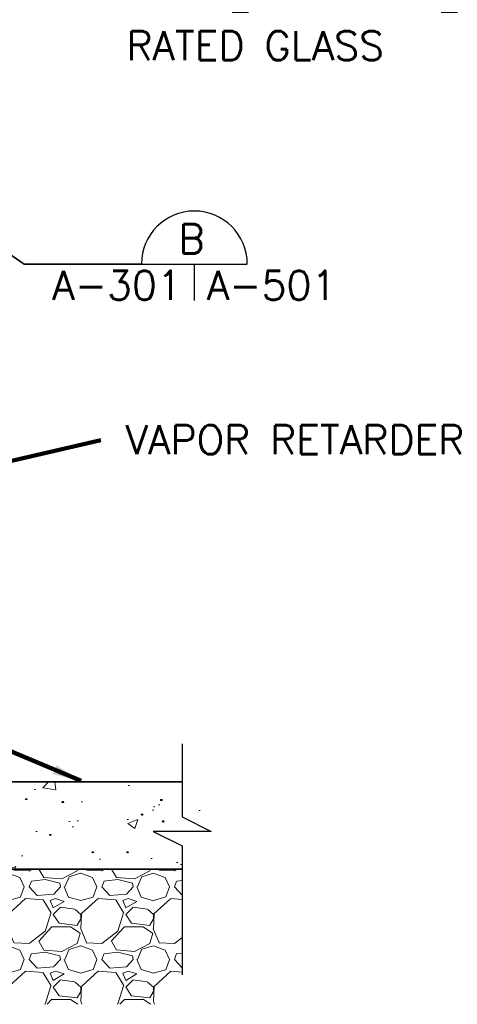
# Model space of a CAD drawing. Extents: x 155 to 606, y 184 to 461.
# Tile 14 of 28: x 399 to 429, y 203 to 271. Entities that reach past the tile are written whole.
import ezdxf
from ezdxf.enums import TextEntityAlignment as Align

# ---------------------------------------------------------------- set-up
doc = ezdxf.new("R2010")
doc.units = 0
doc.header["$LTSCALE"] = 0.63
doc.header["$MEASUREMENT"] = 0
doc.layers.add('5', color=7, linetype='Continuous')
for name, color, linetype, lineweight in [('A-Anno-Symb', 6, 'Continuous', 35), ('od37a204$0$A-Anno-Patt', 152, 'Continuous', 18), ('od37a204$0$A-Anno-Text', 53, 'Continuous', 25), ('od37a204$0$S-Anno-Brkl', 3, 'Continuous', 25), ('od37a204$0$S-Sect-Conc', 6, 'Continuous', 35)]:
    doc.layers.add(name, color=color, linetype=linetype, lineweight=lineweight)
doc.styles.add('notes', font='ARIAL.TTF')
doc.styles.add('od37a204$0$NOTES', font='romans.shx')
doc.dimstyles.new('EARCH', dxfattribs={"dimtxt": 0.125, "dimasz": 0.125, "dimexe": 0.0625, "dimexo": 0.0625, "dimgap": 0.0625, "dimtad": 1, "dimdec": 4, "dimzin": 3, "dimdsep": 46, "dimlunit": 4, "dimtxsty": 'notes', "dimcen": 0, "dimclrd": 256, "dimclre": 256, "dimadec": 0, "dimazin": 0, "dimtfac": 0.75, "dimtdec": 4, "dimtmove": 1, "dimatfit": 3, "dimfxl": 0, "dimfrac": 1, "dimtolj": 1, "dimtzin": 3, "dimlwd": 18, "dimlwe": 18, "dimarcsym": 0})
doc.dimstyles.new('od37a204$0$EARCH', dxfattribs={"dimtxt": 0.125, "dimasz": 0.125, "dimexe": 0.0625, "dimexo": 0.0625, "dimgap": 0.0625, "dimtad": 1, "dimdec": 4, "dimzin": 3, "dimdsep": 46, "dimlunit": 4, "dimtxsty": 'od37a204$0$NOTES', "dimcen": 0, "dimclrd": 256, "dimclre": 256, "dimadec": 0, "dimazin": 0, "dimtfac": 0.75, "dimtdec": 4, "dimtmove": 1, "dimatfit": 3, "dimfxl": 0, "dimfrac": 1, "dimtolj": 1, "dimtzin": 3, "dimlwd": 18, "dimlwe": 18, "dimarcsym": 0})

msp = doc.modelspace()

# ---------------------------------------------------------------- hatches: boundary and pattern name
at = {"layer": 'od37a204$0$A-Anno-Patt'}
h = msp.add_hatch(dxfattribs=at)
h.set_pattern_fill('AR-CONC', color=256, style=0)
h.set_pattern_definition([(50, (-51.555, 51.4927), (7.1726, -0.62752), [0.75, -8.25]), (355, (-51.555, 51.493), (-1.38751, 7.52192), [0.6, -6.6]), (100.4514, (-50.957, 51.4404), (5.78509, 6.8944), [0.6374, -7.01142]), (46.1842, (-51.555, 53.493), (10.67241, -1.65519), [1.125, -12.375]), (96.6356, (-50.666, 53.355), (9.34663, 9.74118), [0.9561, -10.51713]), (351.1842, (-51.555, 53.493), (9.34662, 9.74119), [0.9, -9.9]), (21, (-50.555, 52.9927), (5.96907, -4.02619), [0.75, -8.25]), (326, (-50.555, 52.993), (2.43315, 7.2515), [0.6, -6.6]), (71.4514, (-50.0575, 52.657), (8.40223, 3.225305), [0.6374, -7.01142]), (37.5, (-51.555, 51.4927), (0.121599, 3.328939), [0, -6.52, 0, -6.7, 0, -6.625]), (7.5, (-51.555, 51.4927), (2.630695, 3.944117), [0, -3.82, 0, -6.37, 0, -2.525]), (327.5, (-53.785, 51.4927), (5.338224, -0.225549), [0, -2.5, 0, -7.8, 0, -10.35]), (317.5, (-54.785, 51.4927), (5.83186, 1.00105), [0, -3.25, 0, -5.18, 0, -7.35])])
h.paths.add_polyline_path([(410.46263, 216.27686), (409.26326, 216.96924), (411.66051, 216.78549), (410.46263, 217.47711), (410.46263, 218.74474), (391.12777, 218.74474, -0.08980265), (391.1055, 218.74474), (390.14588, 218.74474), (390.14588, 218.74461), (388.14588, 218.74461), (388.14588, 218.74474), (388.07066, 218.74474), (388.07066, 212.74474), (410.46263, 212.74474)], flags=16)
h = msp.add_hatch(dxfattribs=at)
h.set_pattern_fill('GRAVEL', color=256, scale=5, style=0)
h.set_pattern_definition([(228.0128, (-47.95494, 56.4927), (-39.99999116, -45.0000067), [0.67268, -66.59544]), (184.9697, (-48.40494, 55.9927), (60.00000526, 4.999956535), [1.15434, -114.279625]), (132.5104, (-49.55494, 55.8927), (49.9999536, -55.00004337), [0.81394, -80.58016]), (267.2737, (-51.50494, 54.6427), (4.99998009, 100.00000147), [1.05119, -104.06779]), (292.8337, (-51.55494, 53.5927), (-25.00004953, 59.99998206), [1.030775, -102.046865]), (357.2737, (-51.15494, 52.6427), (-100.00000147, 4.99998009), [1.05119, -104.06779]), (37.6942, (-50.10494, 52.5927), (-65.00003673, -49.999952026), [1.390145, -137.624245]), (72.2553, (-49.00494, 53.4427), (35.00005381, 109.999981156), [1.31244, -129.931605]), (121.4296, (-48.60494, 54.6927), (-40.00004117, 64.99997518), [1.05475, -104.420365]), (175.2364, (-49.15494, 55.5927), (55.00000473, -4.99995766), [1.20416, -59.003815]), (222.3974, (-50.35494, 55.6927), (-60.000036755, -54.99996041), [1.55724, -154.166875]), (138.8141, (-46.55494, 54.5927), (-35.00001473, 29.99998657), [0.531505, -52.61922]), (171.4692, (-46.95494, 54.9427), (64.99999142, -10.00003955), [1.011185, -100.107555]), (225, (-47.955, 55.0927), (-6e-16, -5.000002), [0.707105, -6.36396]), (203.1986, (-48.30494, 55.6927), (24.99999865, 10.0000066), [0.38079, -37.698075]), (291.8014, (-48.6549, 55.5427), (-4.9999996, 15.0000014), [0.538515, -26.38731]), (30.9638, (-48.4549, 55.0427), (14.9999901, 10.0000124), [0.874645, -28.280115]), (161.5651, (-47.705, 55.4927), (10.000002, -4.999992), [0.632455, -15.178935]), (16.3895, (-51.55494, 55.5427), (50.000011, 14.99996355), [0.886, -87.714225]), (70.3462, (-50.70494, 55.7927), (-19.99997624, -55.00001068), [0.743305, -73.58704]), (293.1986, (-47.70494, 56.4927), (-10.0000066, 24.99999865), [0.761575, -37.31729]), (343.6105, (-47.40494, 55.7927), (-50.000011, 14.99996355), [0.886, -87.714225]), (339.444, (-51.55494, 52.4427), (-25.0000092, 9.99998), [0.8544, -41.86562]), (294.7751, (-50.75494, 52.1427), (-24.99996095, 55.0000171), [0.71589, -70.873215]), (66.8014, (-47.65494, 51.4927), (10.0000066, 24.99999865), [0.761575, -37.31729]), (17.354, (-47.35494, 52.1927), (-65.0000101, -19.99997251), [0.838155, -82.97712]), (69.444, (-50.10494, 51.4927), (-9.99998, -25.0000092), [0.4272, -42.29282]), (101.3099, (-47.9549, 51.4927), (-4.9999882, 20.0000038), [0.25495, -25.240145]), (165.9638, (-48.005, 51.7427), (15.0000027, -4.9999903), [1.030775, -19.58475]), (186.009, (-49.00494, 51.9927), (49.99999875, 4.99999659), [0.95525, -94.569615]), (303.6901, (-48.455, 54.5927), (-5.0000067, 9.9999978), [0.72111, -17.306645]), (353.1572, (-48.05494, 53.9927), (84.99999683, -10.00003999), [1.25897, -124.637815]), (60.9454, (-46.80494, 53.8427), (-20.00000014, -35.0000019), [0.51478, -50.96337]), (90, (-46.555, 54.2927), (-5, 5), [0.3, -4.7]), (120.2564, (-49.10494, 52.1427), (19.99997443, -35.00001228), [0.69462, -68.7676]), (48.0128, (-49.45494, 52.7427), (39.99999116, 45.0000067), [1.34536, -65.92276]), (0, (-48.555, 53.7427), (5, 5), [1.3, -3.7]), (325.3048, (-47.25494, 53.7427), (-49.9999713, 35.00004305), [0.79057, -78.26637]), (254.0546, (-46.60494, 53.2927), (-4.9999994, -20.0000006), [0.72801, -35.67254]), (207.646, (-46.80494, 52.5927), (-94.99997904, -50.00003857), [1.185325, -117.34737]), (175.4261, (-47.85494, 52.0427), (-65.00000279, 4.999974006), [1.253995, -124.14537])])
h.paths.add_polyline_path([(410.46263, 212.74474), (390.07076, 212.74474), (390.07076, 203.43758), (410.46263, 203.43758), (410.46263, 205.37374)], flags=16)

# ---------------------------------------------------------------- linework, layer by layer
at = {"layer": '5', "color": 6, "linetype": 'Continuous'}
for p, q in [((407.64761, 254.40935), (414.93927, 254.40935)), ((411.29344, 254.40935), (411.29344, 251.90101))]:
    msp.add_line(p, q, dxfattribs=at)
msp.add_arc((411.29719, 254.41281), 3.64583, 0, 180, dxfattribs=at)
at = {"layer": 'A-Anno-Symb'}
for q in [(392.0287, 259.63345), (407.64761, 254.40935)]:
    msp.add_line((399.57104, 254.39579), q, dxfattribs=at)
at = {"layer": 'od37a204$0$A-Anno-Patt', "flags": 128}
for points in [[(399.67122, 217.5662), (399.74186, 217.57035), (399.75848, 217.54127), (399.71693, 217.5288), (399.66707, 217.54127), (399.692, 217.57866), (399.76263, 217.57451), (399.7751, 217.54127), (399.70031, 217.51634), (399.65045, 217.54127), (399.66291, 217.59528), (399.75848, 217.59528), (399.78756, 217.55789), (399.70446, 217.54542)], [(402.19738, 217.36676), (402.26802, 217.37092), (402.28464, 217.34184), (402.24309, 217.32937), (402.19323, 217.34184), (402.21816, 217.37923), (402.28879, 217.37507), (402.30126, 217.34184), (402.22647, 217.31691), (402.17661, 217.34184), (402.18907, 217.39585), (402.28464, 217.39585), (402.31372, 217.35846), (402.23062, 217.34599)], [(408.97813, 217.49972), (409.04877, 217.50388), (409.06539, 217.47479), (409.02384, 217.46233), (408.97398, 217.47479), (408.99891, 217.51219), (409.06954, 217.50803), (409.082, 217.47479), (409.00722, 217.44986), (408.95736, 217.47479), (408.96982, 217.5288), (409.06539, 217.5288), (409.09447, 217.49141), (409.01137, 217.47895)], [(407.64857, 216.50255), (407.71921, 216.50671), (407.73583, 216.47762), (407.69428, 216.46516), (407.64442, 216.47762), (407.66935, 216.51502), (407.73998, 216.51086), (407.75245, 216.47762), (407.67766, 216.45269), (407.6278, 216.47762), (407.64026, 216.53164), (407.73583, 216.53164), (407.76491, 216.49424), (407.68181, 216.48178)], [(409.11109, 216.03721), (409.18172, 216.04136), (409.19834, 216.01228), (409.15679, 215.99981), (409.10693, 216.01228), (409.13186, 216.04967), (409.2025, 216.04552), (409.21496, 216.01228), (409.14017, 215.98735), (409.09031, 216.01228), (409.10278, 216.06629), (409.19834, 216.06629), (409.22743, 216.0289), (409.14433, 216.01643)], [(401.33317, 215.10652), (401.4038, 215.11067), (401.42042, 215.08159), (401.37888, 215.06912), (401.32902, 215.08159), (401.35395, 215.11898), (401.42458, 215.11483), (401.43704, 215.08159), (401.36226, 215.05666), (401.3124, 215.08159), (401.32486, 215.1356), (401.42042, 215.1356), (401.44951, 215.09821), (401.36641, 215.08574)], [(404.2582, 213.90991), (404.32883, 213.91407), (404.34545, 213.88498), (404.3039, 213.87252), (404.25405, 213.88498), (404.27897, 213.92238), (404.34961, 213.91822), (404.36207, 213.88498), (404.28728, 213.86005), (404.23743, 213.88498), (404.24989, 213.939), (404.34545, 213.939), (404.37454, 213.9016), (404.29144, 213.88914)], [(406.65141, 213.90991), (406.72204, 213.91407), (406.73866, 213.88498), (406.69711, 213.87252), (406.64725, 213.88498), (406.67218, 213.92238), (406.74281, 213.91822), (406.75528, 213.88498), (406.68049, 213.86005), (406.63063, 213.88498), (406.6431, 213.939), (406.73866, 213.939), (406.76774, 213.9016), (406.68464, 213.88914)]]:
    msp.add_lwpolyline(points, dxfattribs=at)
at = {"layer": 'od37a204$0$S-Anno-Brkl', "flags": 128}
msp.add_lwpolyline([(410.46263, 221.3817), (410.46263, 216.34199), (412.46263, 215.34199), (408.46263, 215.34199), (410.46263, 214.34199), (410.46263, 205.46487)], dxfattribs=at)
at = {"layer": 'od37a204$0$S-Sect-Conc'}
for p, q in [((388.07076, 218.74474), (410.46263, 218.74474)), ((388.07076, 212.74474), (410.46263, 212.74474))]:
    msp.add_line(p, q, dxfattribs=at)

# ---------------------------------------------------------------- texts
at = {"layer": 'od37a204$0$A-Anno-Text', "style": 'od37a204$0$NOTES'}
msp.add_text('B', height=2, dxfattribs=at).set_placement((411.10296, 256.14294), align=Align.MIDDLE_CENTER)
msp.add_text('A-301', height=2, dxfattribs=at).set_placement((410.42938, 252.94737), align=Align.MIDDLE_RIGHT)
msp.add_text('A-501', height=2, dxfattribs=at).set_placement((412.15568, 252.94737), align=Align.MIDDLE_LEFT)
at = {"layer": 'od37a204$0$A-Anno-Text', "char_height": 2, "attachment_point": 7, "style": 'od37a204$0$NOTES'}
for s, insert in [('PRESSED STEEL\\PFRAME WITH FIRE\\PRATED GLASS', (406.61411, 268.45184)), ('VAPOR RETARDER', (406.57024, 241.30593))]:
    msp.add_mtext(s, dxfattribs=dict(at, insert=insert))

# ---------------------------------------------------------------- leaders
at = {"layer": 'od37a204$0$A-Anno-Text'}
for points, dimstyle in [([(390.14588, 238.8783), (404.8633, 242.28911)], 'EARCH'), ([(403.51126, 218.81336), (356.37922, 238.63568), (349.2329, 238.63568)], 'od37a204$0$EARCH')]:
    msp.add_leader(points, dimstyle=dimstyle, override={"dimscale": 16, "dimgap": 0.0625, "dimtad": 0, "dimclrd": 0, "dimlwd": 65534}, dxfattribs=at)

doc.saveas('drawing.dxf')
